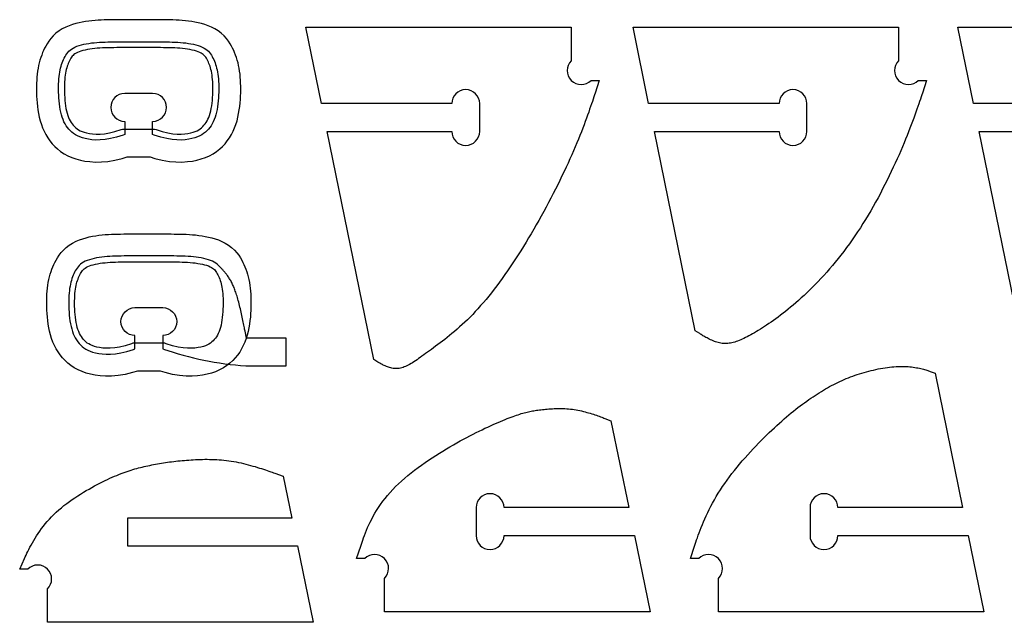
# Model space of a CAD drawing. Extents: x -514 to 537, y 96 to 817.
# Tile 4 of 9: x 34 to 246, y 100 to 230. Entities that reach past the tile are written whole.
import ezdxf

# ---------------------------------------------------------------- set-up
doc = ezdxf.new("R2010")
doc.units = 0
doc.layers.add('EXTERNAL_CUT', color=1, linetype='CONTINUOUS')
doc.layers.add('POCKET_CUT_1_1MM', color=3, linetype='CONTINUOUS')

msp = doc.modelspace()

# ---------------------------------------------------------------- linework, layer by layer
at = {"layer": 'EXTERNAL_CUT', "flags": 128}
for points in [[(110.6, 156.88), (100.55, 205.98), (127.39, 205.98, 1), (133.39, 205.98), (133.39, 211.98, 1), (127.39, 211.98), (99.32, 211.98), (95.96, 228.4), (153.11, 228.4), (153.11, 221.2, 1), (157.36, 216.95), (159.11, 216.95), (158.23, 214.24), (158.1, 213.84), (157.96, 213.4), (157.8, 212.93), (157.64, 212.43), (157.46, 211.9), (157.27, 211.34), (157.06, 210.76), (156.85, 210.14), (156.62, 209.5), (156.37, 208.83), (156.12, 208.14), (155.85, 207.42), (155.57, 206.68), (155.27, 205.92), (154.96, 205.14), (154.64, 204.34), (154.3, 203.52), (153.95, 202.68), (153.58, 201.83), (153.2, 200.95), (152.81, 200.07), (152.4, 199.17), (151.98, 198.26), (151.54, 197.33), (151.1, 196.4), (150.64, 195.46), (150.18, 194.51), (149.7, 193.56), (149.21, 192.6), (148.72, 191.64), (148.21, 190.67), (147.7, 189.71), (147.18, 188.75), (146.65, 187.78), (146.12, 186.83), (145.58, 185.87), (145.03, 184.92), (144.48, 183.98), (143.93, 183.05), (143.37, 182.13), (142.81, 181.21), (142.25, 180.31), (141.68, 179.42), (141.11, 178.54), (140.54, 177.68), (139.97, 176.82), (139.39, 175.98), (138.81, 175.16), (138.24, 174.35), (137.66, 173.56), (137.08, 172.78), (136.5, 172.02), (135.92, 171.27), (135.34, 170.55), (134.76, 169.84), (134.18, 169.16), (133.6, 168.49), (133.02, 167.84), (132.45, 167.22), (131.88, 166.61), (131.31, 166.03), (130.74, 165.47), (130.17, 164.92), (129.61, 164.4), (129.06, 163.9), (128.51, 163.41), (127.96, 162.94), (127.43, 162.49), (126.9, 162.05), (126.38, 161.63), (125.87, 161.23), (125.36, 160.84), (124.87, 160.46), (124.39, 160.1), (123.91, 159.75), (123.45, 159.41), (123.01, 159.09), (122.57, 158.77), (122.15, 158.47), (121.74, 158.17), (121.35, 157.89), (120.97, 157.61), (120.6, 157.35), (120.25, 157.1), (119.9, 156.86), (119.56, 156.63), (119.24, 156.42), (118.92, 156.22), (118.61, 156.03), (118.31, 155.85), (118.01, 155.69), (117.72, 155.55), (117.44, 155.42), (117.16, 155.3), (116.89, 155.2), (116.62, 155.12), (116.35, 155.05), (116.08, 155), (115.81, 154.97), (115.55, 154.95), (115.29, 154.96), (115.03, 154.97), (114.77, 155), (114.51, 155.05), (114.26, 155.1), (114.01, 155.17), (113.77, 155.24), (113.53, 155.32), (113.3, 155.41), (113.07, 155.51), (112.86, 155.6), (112.65, 155.7), (112.45, 155.8), (112.26, 155.9), (112.08, 156), (111.9, 156.1), (111.74, 156.19), (111.6, 156.28), (111.46, 156.36), (110.6, 156.88)], [(179.77, 163.08), (170.99, 205.98), (197.83, 205.98, 1), (203.83, 205.98), (203.83, 211.98, 1), (197.83, 211.98), (169.76, 211.98), (166.4, 228.4), (223.56, 228.4), (223.56, 221.2, 1), (227.8, 216.95), (229.56, 216.95), (228.68, 214.24), (228.55, 213.84), (228.4, 213.4), (228.25, 212.93), (228.08, 212.43), (227.9, 211.9), (227.71, 211.34), (227.51, 210.76), (227.29, 210.14), (227.06, 209.5), (226.82, 208.83), (226.56, 208.14), (226.29, 207.42), (226.01, 206.68), (225.72, 205.92), (225.41, 205.14), (225.08, 204.34), (224.75, 203.52), (224.39, 202.68), (224.03, 201.83), (223.65, 200.95), (223.25, 200.07), (222.84, 199.17), (222.42, 198.26), (221.99, 197.34), (221.54, 196.41), (221.08, 195.48), (220.61, 194.54), (220.12, 193.6), (219.63, 192.65), (219.13, 191.71), (218.61, 190.77), (218.09, 189.83), (217.55, 188.9), (217.01, 187.97), (216.46, 187.05), (215.89, 186.14), (215.33, 185.24), (214.75, 184.36), (214.17, 183.49), (213.58, 182.64), (212.98, 181.8), (212.38, 180.98), (211.77, 180.17), (211.16, 179.38), (210.55, 178.61), (209.94, 177.86), (209.32, 177.12), (208.7, 176.4), (208.08, 175.7), (207.46, 175.01), (206.84, 174.34), (206.23, 173.69), (205.61, 173.06), (205, 172.44), (204.4, 171.84), (203.79, 171.26), (203.2, 170.7), (202.61, 170.15), (202.02, 169.63), (201.45, 169.12), (200.88, 168.63), (200.31, 168.15), (199.76, 167.7), (199.21, 167.26), (198.68, 166.84), (198.15, 166.43), (197.63, 166.04), (197.12, 165.66), (196.61, 165.3), (196.12, 164.95), (195.64, 164.62), (195.16, 164.3), (194.7, 164), (194.24, 163.71), (193.8, 163.43), (193.36, 163.16), (192.94, 162.9), (192.52, 162.66), (192.12, 162.43), (191.73, 162.21), (191.35, 162), (190.97, 161.8), (190.61, 161.62), (190.26, 161.44), (189.91, 161.28), (189.57, 161.13), (189.24, 160.99), (188.92, 160.86), (188.6, 160.75), (188.29, 160.65), (187.98, 160.57), (187.67, 160.49), (187.37, 160.43), (187.08, 160.39), (186.78, 160.36), (186.49, 160.34), (186.2, 160.34), (185.91, 160.35), (185.62, 160.38), (185.33, 160.42), (185.04, 160.48), (184.75, 160.54), (184.46, 160.62), (184.18, 160.71), (183.9, 160.81), (183.62, 160.92), (183.35, 161.03), (183.08, 161.15), (182.82, 161.28), (182.57, 161.4), (182.33, 161.53), (182.09, 161.66), (181.86, 161.79), (181.65, 161.91), (181.44, 162.03), (181.25, 162.15), (181.07, 162.26), (180.9, 162.37), (180.75, 162.47), (179.77, 163.08)], [(56.98, 205.31), (56.64, 205.18), (55.22, 204.74), (53.94, 204.43), (52.78, 204.24), (51.73, 204.15), (50.79, 204.14), (49.94, 204.2), (49.18, 204.3), (48.5, 204.43), (47.88, 204.6), (47.33, 204.79), (46.83, 205.01), (46.39, 205.25), (45.98, 205.52), (45.62, 205.81), (45.28, 206.13), (44.96, 206.47), (44.67, 206.83), (44.39, 207.21), (44.14, 207.63), (43.91, 208.06), (43.71, 208.53), (43.52, 209.03), (43.36, 209.55), (43.22, 210.11), (43.1, 210.69), (43, 211.3), (42.92, 211.92), (42.85, 212.54), (42.8, 213.18), (42.77, 213.8), (42.74, 214.42), (42.73, 215.03), (42.74, 215.62), (42.75, 216.2), (42.78, 216.75), (42.81, 217.29), (42.86, 217.8), (42.93, 218.3), (43, 218.76), (43.09, 219.21), (43.18, 219.62), (43.29, 220.02), (43.41, 220.4), (43.54, 220.76), (43.68, 221.11), (43.82, 221.44), (43.98, 221.76), (44.14, 222.08), (44.32, 222.38), (44.51, 222.68), (44.73, 222.96), (44.97, 223.23), (45.24, 223.48), (45.55, 223.72), (45.89, 223.93), (46.28, 224.13), (46.71, 224.31), (47.17, 224.47), (47.66, 224.61), (48.18, 224.74), (48.71, 224.84), (49.27, 224.94), (49.83, 225.02), (50.4, 225.08), (50.97, 225.13), (51.56, 225.18), (52.15, 225.21), (52.75, 225.23), (53.36, 225.25), (53.98, 225.26), (54.62, 225.27), (55.26, 225.28), (55.91, 225.28), (56.58, 225.29), (57.25, 225.29), (57.93, 225.29), (58.61, 225.29), (59.29, 225.29), (59.98, 225.29), (60.66, 225.29), (61.35, 225.29), (62.03, 225.29), (62.71, 225.29), (63.38, 225.29), (64.04, 225.28), (64.7, 225.28), (65.34, 225.27), (65.97, 225.26), (66.59, 225.25), (67.2, 225.23), (67.81, 225.21), (68.4, 225.18), (68.98, 225.13), (69.56, 225.08), (70.13, 225.02), (70.69, 224.94), (71.24, 224.84), (71.78, 224.74), (72.29, 224.61), (72.79, 224.47), (73.25, 224.31), (73.67, 224.13), (74.06, 223.93), (74.41, 223.72), (74.71, 223.48), (74.99, 223.23), (75.23, 222.96), (75.44, 222.68), (75.64, 222.38), (75.81, 222.08), (75.98, 221.76), (76.13, 221.44), (76.28, 221.11), (76.42, 220.76), (76.55, 220.4), (76.66, 220.02), (76.77, 219.62), (76.87, 219.21), (76.96, 218.76), (77.03, 218.3), (77.09, 217.8), (77.14, 217.29), (77.18, 216.75), (77.21, 216.2), (77.22, 215.62), (77.22, 215.03), (77.21, 214.42), (77.19, 213.8), (77.15, 213.18), (77.1, 212.54), (77.04, 211.92), (76.96, 211.3), (76.86, 210.69), (76.74, 210.11), (76.59, 209.55), (76.43, 209.03), (76.25, 208.53), (76.04, 208.06), (75.81, 207.63), (75.56, 207.21), (75.29, 206.83), (75, 206.47), (74.68, 206.13), (74.34, 205.81), (73.97, 205.52), (73.57, 205.25), (73.12, 205.01), (72.63, 204.79), (72.08, 204.6), (71.46, 204.43), (70.78, 204.3), (70.01, 204.2), (69.17, 204.14), (68.22, 204.15), (67.18, 204.24), (66.02, 204.43), (64.73, 204.74), (63.32, 205.18), (62.98, 205.31), (62.98, 208.15, 1), (62.98, 214.15), (56.98, 214.15, 1), (56.98, 208.15), (56.98, 205.31)], [(248.33, 169.56), (240.87, 205.98), (267.72, 205.98, 1)], [(59.18, 159.22), (59.18, 162.06, -1), (59.18, 168.06), (65.18, 168.06, -1), (65.18, 162.06), (65.18, 159.21), (65.52, 159.08), (66.3, 158.84, 0.07245), (84.22, 155.51), (91.71, 155.51), (91.71, 161.5), (83.18, 161.5), (82.89, 162.97), (82.85, 163.2), (82.8, 163.45), (82.74, 163.72), (82.69, 164), (82.63, 164.31), (82.56, 164.62), (82.49, 164.95), (82.42, 165.29), (82.35, 165.64), (82.28, 165.99), (82.2, 166.35), (82.12, 166.71), (82.04, 167.08), (81.95, 167.45), (81.87, 167.81), (81.78, 168.17), (81.7, 168.53), (81.61, 168.89), (81.52, 169.23), (81.43, 169.57), (81.34, 169.89), (81.25, 170.21), (81.16, 170.51), (81.07, 170.8), (80.98, 171.09), (80.89, 171.36), (80.79, 171.63), (80.7, 171.89), (80.6, 172.14), (80.51, 172.38), (80.41, 172.61), (80.31, 172.84), (80.21, 173.06), (80.11, 173.27), (80.01, 173.48), (79.9, 173.68), (79.79, 173.88), (79.68, 174.07), (79.57, 174.25), (79.46, 174.43), (79.34, 174.61), (79.22, 174.78), (79.11, 174.95), (78.99, 175.11), (78.86, 175.27), (78.74, 175.42), (78.62, 175.57), (78.5, 175.71), (78.39, 175.85), (78.27, 175.98), (78.16, 176.11), (78.05, 176.23), (77.94, 176.35), (77.83, 176.46), (77.73, 176.56), (77.64, 176.66), (77.55, 176.75), (77.46, 176.83), (77.39, 176.91), (76.85, 177.44), (76.62, 177.62), (76.27, 177.83), (75.88, 178.03), (75.46, 178.21), (74.99, 178.37), (74.5, 178.51), (73.99, 178.64), (73.45, 178.75), (72.9, 178.84), (72.34, 178.92), (71.77, 178.98), (71.19, 179.04), (70.61, 179.08), (70.01, 179.11), (69.41, 179.14), (68.8, 179.15), (68.18, 179.17), (67.55, 179.18), (66.91, 179.18), (66.25, 179.19), (65.59, 179.19), (64.92, 179.2), (64.24, 179.2), (63.56, 179.2), (62.87, 179.2), (62.19, 179.2), (61.5, 179.2), (60.82, 179.2), (60.14, 179.2), (59.46, 179.2), (58.79, 179.2), (58.12, 179.19), (57.47, 179.19), (56.83, 179.18), (56.19, 179.17), (55.57, 179.16), (54.96, 179.14), (54.36, 179.12), (53.77, 179.09), (53.18, 179.04), (52.61, 178.99), (52.04, 178.93), (51.48, 178.85), (50.92, 178.75), (50.39, 178.65), (49.87, 178.52), (49.38, 178.38), (48.92, 178.22), (48.49, 178.04), (48.1, 177.84), (47.76, 177.63), (47.45, 177.39), (47.18, 177.14), (46.94, 176.87), (46.72, 176.59), (46.53, 176.29), (46.35, 175.99), (46.19, 175.67), (46.03, 175.35), (45.88, 175.02), (45.75, 174.67), (45.62, 174.31), (45.5, 173.93), (45.39, 173.54), (45.29, 173.12), (45.21, 172.68), (45.13, 172.21), (45.07, 171.72), (45.02, 171.2), (44.98, 170.67), (44.96, 170.11), (44.94, 169.53), (44.94, 168.94), (44.95, 168.34), (44.97, 167.72), (45.01, 167.09), (45.06, 166.46), (45.12, 165.83), (45.2, 165.21), (45.31, 164.61), (45.43, 164.02), (45.57, 163.47), (45.73, 162.94), (45.91, 162.44), (46.12, 161.98), (46.35, 161.54), (46.6, 161.13), (46.87, 160.74), (47.16, 160.38), (47.48, 160.04), (47.82, 159.72), (48.19, 159.43), (48.59, 159.16), (49.04, 158.92), (49.53, 158.7), (50.08, 158.51), (50.7, 158.34), (51.38, 158.21), (52.14, 158.11), (52.99, 158.05), (53.94, 158.06), (54.98, 158.15), (56.14, 158.34), (57.42, 158.65), (58.84, 159.09), (59.18, 159.22)], [(178.77, 114.05), (179.65, 116.76), (179.79, 117.16), (179.93, 117.59), (180.09, 118.06), (180.26, 118.55), (180.44, 119.07), (180.64, 119.61), (180.85, 120.18), (181.08, 120.76), (181.33, 121.37), (181.59, 121.99), (181.86, 122.63), (182.16, 123.29), (182.47, 123.96), (182.8, 124.63), (183.15, 125.32), (183.51, 126.02), (183.9, 126.72), (184.31, 127.42), (184.74, 128.13), (185.19, 128.83), (185.65, 129.54), (186.14, 130.24), (186.64, 130.95), (187.16, 131.64), (187.69, 132.34), (188.23, 133.03), (188.79, 133.72), (189.35, 134.39), (189.92, 135.06), (190.5, 135.73), (191.08, 136.38), (191.66, 137.02), (192.25, 137.65), (192.84, 138.27), (193.42, 138.88), (194, 139.48), (194.58, 140.06), (195.15, 140.62), (195.72, 141.17), (196.27, 141.7), (196.82, 142.21), (197.36, 142.71), (197.89, 143.2), (198.42, 143.66), (198.93, 144.12), (199.44, 144.56), (199.95, 144.98), (200.44, 145.39), (200.93, 145.79), (201.42, 146.18), (201.9, 146.55), (202.38, 146.92), (202.85, 147.27), (203.32, 147.61), (203.78, 147.94), (204.24, 148.27), (204.69, 148.58), (205.15, 148.89), (205.6, 149.18), (206.05, 149.47), (206.49, 149.75), (206.94, 150.03), (207.38, 150.3), (207.82, 150.56), (208.27, 150.81), (208.71, 151.06), (209.15, 151.3), (209.6, 151.53), (210.04, 151.75), (210.49, 151.97), (210.94, 152.19), (211.39, 152.39), (211.85, 152.59), (212.31, 152.78), (212.77, 152.97), (213.24, 153.15), (213.71, 153.33), (214.18, 153.5), (214.67, 153.66), (215.15, 153.82), (215.65, 153.97), (216.14, 154.12), (216.64, 154.26), (217.14, 154.39), (217.65, 154.52), (218.15, 154.64), (218.65, 154.75), (219.15, 154.86), (219.66, 154.95), (220.15, 155.04), (220.65, 155.12), (221.14, 155.19), (221.62, 155.26), (222.1, 155.31), (222.57, 155.35), (223.03, 155.39), (223.49, 155.41), (223.93, 155.43), (224.36, 155.43), (224.79, 155.42), (225.2, 155.41), (225.6, 155.38), (225.98, 155.35), (226.36, 155.31), (226.72, 155.26), (227.07, 155.2), (227.41, 155.14), (227.73, 155.08), (228.04, 155.01), (228.34, 154.95), (228.62, 154.87), (228.89, 154.8), (229.15, 154.73), (229.39, 154.66), (229.61, 154.59), (229.82, 154.52), (230.02, 154.46), (230.2, 154.39), (230.37, 154.34), (231.41, 153.98), (237.34, 125.02), (210.5, 125.02, 1), (204.5, 125.02), (204.5, 119.02, 1), (210.5, 119.02), (238.57, 119.02), (241.93, 102.6), (184.77, 102.6), (184.77, 109.8, 1), (180.53, 114.05), (178.77, 114.05)], [(161.64, 143.72), (165.47, 125.02), (138.63, 125.02, 1), (132.63, 125.02), (132.63, 119.02, 1), (138.63, 119.02), (166.7, 119.02), (170.06, 102.6), (112.9, 102.6), (112.9, 109.8, 1), (108.66, 114.05), (106.9, 114.05), (107.78, 116.76), (107.92, 117.16), (108.06, 117.59), (108.22, 118.05), (108.4, 118.54), (108.59, 119.05), (108.8, 119.59), (109.02, 120.15), (109.27, 120.72), (109.54, 121.31), (109.83, 121.92), (110.14, 122.53), (110.47, 123.16), (110.83, 123.8), (111.21, 124.44), (111.62, 125.08), (112.06, 125.73), (112.52, 126.38), (113.01, 127.02), (113.54, 127.66), (114.09, 128.29), (114.67, 128.92), (115.28, 129.54), (115.92, 130.15), (116.58, 130.75), (117.26, 131.35), (117.95, 131.93), (118.67, 132.51), (119.39, 133.08), (120.13, 133.63), (120.88, 134.18), (121.64, 134.71), (122.4, 135.24), (123.17, 135.75), (123.94, 136.25), (124.71, 136.73), (125.48, 137.21), (126.24, 137.67), (126.99, 138.11), (127.74, 138.55), (128.47, 138.96), (129.2, 139.37), (129.91, 139.76), (130.61, 140.13), (131.3, 140.49), (131.97, 140.84), (132.63, 141.17), (133.28, 141.49), (133.91, 141.8), (134.53, 142.09), (135.13, 142.37), (135.71, 142.64), (136.28, 142.9), (136.83, 143.14), (137.37, 143.37), (137.88, 143.59), (138.38, 143.79), (138.86, 143.99), (139.32, 144.17), (139.76, 144.34), (140.18, 144.5), (140.58, 144.65), (140.96, 144.79), (141.33, 144.92), (141.68, 145.03), (142.03, 145.14), (142.35, 145.25), (142.67, 145.34), (142.98, 145.43), (143.29, 145.51), (143.59, 145.58), (143.88, 145.65), (144.17, 145.72), (144.46, 145.77), (144.75, 145.83), (145.04, 145.88), (145.33, 145.93), (145.63, 145.97), (145.94, 146.02), (146.25, 146.06), (146.57, 146.1), (146.9, 146.14), (147.24, 146.17), (147.58, 146.21), (147.94, 146.24), (148.3, 146.27), (148.66, 146.29), (149.03, 146.32), (149.41, 146.33), (149.79, 146.35), (150.17, 146.35), (150.56, 146.36), (150.95, 146.35), (151.34, 146.34), (151.74, 146.33), (152.14, 146.3), (152.54, 146.27), (152.94, 146.23), (153.34, 146.19), (153.74, 146.13), (154.14, 146.07), (154.53, 145.99), (154.93, 145.91), (155.32, 145.83), (155.71, 145.73), (156.09, 145.64), (156.46, 145.53), (156.83, 145.43), (157.19, 145.32), (157.54, 145.21), (157.88, 145.11), (158.21, 145), (158.53, 144.89), (158.83, 144.78), (159.12, 144.68), (159.4, 144.58), (159.66, 144.48), (159.9, 144.39), (160.12, 144.3), (160.33, 144.22), (161.64, 143.72)], [(91.1, 131.77), (92.94, 122.77), (57.58, 122.77), (57.58, 116.77), (94.17, 116.77), (97.53, 100.35), (40.38, 100.35), (40.38, 107.55, 0.414214), (40.38, 111.79, 0.414214), (36.13, 111.79), (34.38, 111.79), (35.43, 114.09), (35.58, 114.43), (35.76, 114.8), (35.94, 115.19), (36.14, 115.6), (36.36, 116.03), (36.59, 116.48), (36.84, 116.95), (37.11, 117.43), (37.39, 117.92), (37.69, 118.42), (38.01, 118.94), (38.35, 119.45), (38.7, 119.97), (39.08, 120.5), (39.47, 121.02), (39.89, 121.54), (40.32, 122.06), (40.77, 122.57), (41.25, 123.07), (41.75, 123.57), (42.26, 124.06), (42.8, 124.53), (43.35, 125), (43.91, 125.45), (44.49, 125.89), (45.08, 126.33), (45.67, 126.75), (46.27, 127.16), (46.88, 127.56), (47.49, 127.94), (48.09, 128.32), (48.7, 128.68), (49.31, 129.02), (49.91, 129.36), (50.5, 129.68), (51.08, 129.99), (51.66, 130.29), (52.22, 130.57), (52.77, 130.84), (53.3, 131.09), (53.81, 131.33), (54.31, 131.55), (54.8, 131.77), (55.28, 131.97), (55.74, 132.16), (56.19, 132.34), (56.64, 132.51), (57.07, 132.67), (57.5, 132.82), (57.92, 132.96), (58.34, 133.09), (58.75, 133.22), (59.15, 133.34), (59.56, 133.45), (59.96, 133.56), (60.36, 133.66), (60.76, 133.76), (61.16, 133.86), (61.56, 133.95), (61.97, 134.04), (62.37, 134.12), (62.79, 134.21), (63.2, 134.29), (63.62, 134.37), (64.04, 134.44), (64.46, 134.52), (64.89, 134.59), (65.32, 134.66), (65.75, 134.72), (66.19, 134.79), (66.63, 134.85), (67.08, 134.91), (67.53, 134.96), (67.98, 135.01), (68.44, 135.06), (68.9, 135.11), (69.36, 135.15), (69.83, 135.2), (70.3, 135.24), (70.78, 135.27), (71.26, 135.3), (71.75, 135.33), (72.24, 135.36), (72.73, 135.38), (73.23, 135.4), (73.73, 135.41), (74.23, 135.42), (74.74, 135.42), (75.24, 135.41), (75.75, 135.4), (76.27, 135.38), (76.78, 135.36), (77.3, 135.32), (77.82, 135.28), (78.34, 135.23), (78.87, 135.18), (79.39, 135.11), (79.92, 135.03), (80.44, 134.95), (80.97, 134.85), (81.5, 134.74), (82.02, 134.63), (82.54, 134.51), (83.06, 134.38), (83.57, 134.25), (84.07, 134.12), (84.57, 133.98), (85.05, 133.84), (85.53, 133.69), (85.99, 133.55), (86.43, 133.41), (86.86, 133.27), (87.27, 133.13), (87.67, 132.99), (88.04, 132.87), (88.4, 132.74), (88.73, 132.62), (89.03, 132.51), (89.31, 132.41), (91.1, 131.77)]]:
    msp.add_lwpolyline(points, format="xyb", dxfattribs=at)
msp.add_lwpolyline([(267.72, 211.98), (239.65, 211.98), (236.28, 228.4), (293.44, 228.4)], dxfattribs=at)
at = {"layer": 'POCKET_CUT_1_1MM', "flags": 128}
for points in [[(62.45, 200.49), (63.48, 200.17), (65.08, 199.79), (66.59, 199.54), (67.99, 199.42), (69.29, 199.4), (70.48, 199.48), (71.55, 199.62), (72.53, 199.82), (73.46, 200.06), (74.36, 200.38), (75.22, 200.75), (76.02, 201.19), (76.77, 201.69), (77.43, 202.22), (78.03, 202.77), (78.57, 203.35), (79.07, 203.96), (79.53, 204.62), (79.94, 205.3), (80.31, 206.01), (80.64, 206.75), (80.92, 207.5), (81.16, 208.27), (81.35, 209.05), (81.51, 209.83), (81.64, 210.6), (81.74, 211.36), (81.82, 212.11), (81.88, 212.86), (81.92, 213.59), (81.95, 214.3), (81.96, 215), (81.96, 215.69), (81.94, 216.37), (81.91, 217.03), (81.86, 217.69), (81.8, 218.33), (81.72, 218.96), (81.62, 219.58), (81.5, 220.19), (81.37, 220.78), (81.21, 221.35), (81.04, 221.9), (80.85, 222.43), (80.65, 222.94), (80.44, 223.42), (80.21, 223.89), (79.96, 224.36), (79.67, 224.87), (79.31, 225.42), (78.88, 225.99), (78.37, 226.55), (77.78, 227.1), (77.12, 227.61), (76.4, 228.06), (75.66, 228.43), (74.94, 228.74), (74.22, 228.98), (73.51, 229.19), (72.81, 229.36), (72.11, 229.5), (71.41, 229.62), (70.72, 229.72), (70.04, 229.79), (69.36, 229.86), (68.69, 229.9), (68.03, 229.94), (67.37, 229.97), (66.71, 229.99), (66.06, 230), (65.4, 230.01), (64.74, 230.02), (64.07, 230.02), (63.4, 230.03), (62.72, 230.03), (62.04, 230.03), (61.35, 230.03), (60.66, 230.03), (59.98, 230.03), (59.29, 230.03), (58.6, 230.03), (57.92, 230.03), (57.23, 230.03), (56.56, 230.03), (55.88, 230.02), (55.21, 230.02), (54.56, 230.01), (53.9, 230), (53.25, 229.99), (52.59, 229.97), (51.93, 229.94), (51.26, 229.9), (50.59, 229.86), (49.91, 229.79), (49.23, 229.72), (48.54, 229.62), (47.85, 229.5), (47.15, 229.36), (46.44, 229.19), (45.74, 228.98), (45.02, 228.74), (44.29, 228.43), (43.55, 228.06), (42.84, 227.61), (42.18, 227.1), (41.59, 226.55), (41.08, 225.99), (40.65, 225.42), (40.29, 224.87), (39.99, 224.36), (39.74, 223.89), (39.52, 223.42), (39.31, 222.94), (39.11, 222.43), (38.92, 221.9), (38.74, 221.35), (38.59, 220.78), (38.45, 220.19), (38.33, 219.58), (38.24, 218.96), (38.16, 218.33), (38.09, 217.69), (38.05, 217.03), (38.02, 216.37), (38, 215.69), (38, 215), (38.01, 214.3), (38.03, 213.59), (38.08, 212.86), (38.13, 212.11), (38.21, 211.36), (38.31, 210.6), (38.44, 209.83), (38.6, 209.05), (38.8, 208.27), (39.04, 207.5), (39.32, 206.75), (39.64, 206.01), (40.01, 205.3), (40.43, 204.62), (40.89, 203.96), (41.39, 203.35), (41.93, 202.77), (42.52, 202.22), (43.19, 201.69), (43.93, 201.19), (44.74, 200.75), (45.6, 200.38), (46.49, 200.06), (47.43, 199.82), (48.41, 199.62), (49.47, 199.48), (50.66, 199.4), (51.96, 199.42), (53.37, 199.54), (54.87, 199.79), (56.47, 200.17), (57.51, 200.49), (62.45, 200.49)], [(63.43, 206.49), (63.73, 206.37), (65.07, 205.96), (66.26, 205.67), (67.33, 205.5), (68.28, 205.42), (69.13, 205.41), (69.89, 205.46), (70.57, 205.55), (71.18, 205.67), (71.71, 205.81), (72.16, 205.97), (72.56, 206.14), (72.91, 206.33), (73.23, 206.54), (73.52, 206.77), (73.79, 207.02), (74.04, 207.3), (74.28, 207.59), (74.51, 207.91), (74.71, 208.25), (74.9, 208.61), (75.08, 209.01), (75.24, 209.43), (75.38, 209.89), (75.5, 210.39), (75.61, 210.93), (75.71, 211.49), (75.78, 212.07), (75.85, 212.66), (75.89, 213.26), (75.93, 213.86), (75.95, 214.46), (75.96, 215.04), (75.96, 215.61), (75.94, 216.15), (75.92, 216.68), (75.88, 217.18), (75.84, 217.66), (75.78, 218.12), (75.71, 218.54), (75.63, 218.94), (75.55, 219.32), (75.45, 219.67), (75.35, 220), (75.24, 220.31), (75.11, 220.62), (74.99, 220.91), (74.85, 221.2), (74.71, 221.47), (74.56, 221.72), (74.41, 221.95), (74.25, 222.15), (74.08, 222.34), (73.9, 222.51), (73.69, 222.68), (73.44, 222.83), (73.14, 222.98), (72.8, 223.13), (72.4, 223.26), (71.97, 223.39), (71.5, 223.5), (71.01, 223.6), (70.5, 223.69), (69.97, 223.76), (69.43, 223.83), (68.88, 223.88), (68.32, 223.92), (67.75, 223.95), (67.16, 223.97), (66.56, 223.99), (65.95, 224), (65.32, 224.01), (64.68, 224.02), (64.03, 224.02), (63.37, 224.03), (62.7, 224.03), (62.03, 224.03), (61.35, 224.03), (60.66, 224.03), (59.98, 224.03), (59.29, 224.03), (58.61, 224.03), (57.93, 224.03), (57.25, 224.03), (56.58, 224.03), (55.92, 224.02), (55.27, 224.02), (54.63, 224.01), (54.01, 224), (53.39, 223.99), (52.8, 223.97), (52.21, 223.95), (51.64, 223.92), (51.08, 223.88), (50.53, 223.83), (49.99, 223.76), (49.46, 223.69), (48.95, 223.6), (48.45, 223.5), (47.99, 223.39), (47.55, 223.26), (47.16, 223.13), (46.81, 222.98), (46.52, 222.83), (46.27, 222.68), (46.06, 222.51), (45.87, 222.34), (45.7, 222.15), (45.54, 221.95), (45.39, 221.72), (45.25, 221.47), (45.11, 221.2), (44.97, 220.91), (44.84, 220.62), (44.72, 220.31), (44.61, 220), (44.5, 219.67), (44.41, 219.32), (44.32, 218.94), (44.24, 218.54), (44.18, 218.12), (44.12, 217.66), (44.07, 217.18), (44.04, 216.68), (44.01, 216.15), (44, 215.61), (44, 215.04), (44.01, 214.46), (44.03, 213.86), (44.06, 213.26), (44.11, 212.66), (44.17, 212.07), (44.25, 211.49), (44.34, 210.93), (44.45, 210.39), (44.58, 209.89), (44.72, 209.43), (44.88, 209.01), (45.05, 208.61), (45.24, 208.25), (45.45, 207.91), (45.67, 207.59), (45.91, 207.3), (46.17, 207.02), (46.44, 206.77), (46.73, 206.54), (47.04, 206.33), (47.39, 206.14), (47.79, 205.97), (48.25, 205.81), (48.78, 205.67), (49.39, 205.55), (50.07, 205.46), (50.82, 205.41), (51.67, 205.42), (52.62, 205.5), (53.69, 205.67), (54.89, 205.96), (56.22, 206.37), (56.53, 206.49), (63.43, 206.49)], [(59.71, 154.4), (58.68, 154.08), (57.07, 153.69), (55.57, 153.45), (54.16, 153.33), (52.86, 153.31), (51.68, 153.39), (50.61, 153.53), (49.63, 153.73), (48.7, 153.98), (47.8, 154.29), (46.94, 154.66), (46.13, 155.11), (45.39, 155.6), (44.72, 156.13), (44.13, 156.69), (43.59, 157.26), (43.09, 157.88), (42.63, 158.53), (42.22, 159.21), (41.85, 159.92), (41.52, 160.66), (41.24, 161.41), (41, 162.19), (40.81, 162.97), (40.65, 163.74), (40.52, 164.51), (40.42, 165.27), (40.34, 166.03), (40.28, 166.77), (40.24, 167.5), (40.21, 168.21), (40.2, 168.91), (40.21, 169.6), (40.22, 170.28), (40.25, 170.94), (40.3, 171.6), (40.36, 172.24), (40.44, 172.87), (40.54, 173.5), (40.66, 174.11), (40.8, 174.7), (40.95, 175.27), (41.13, 175.82), (41.31, 176.35), (41.52, 176.85), (41.73, 177.33), (41.95, 177.8), (42.2, 178.27), (42.5, 178.79), (42.86, 179.33), (43.29, 179.9), (43.8, 180.46), (44.39, 181.01), (45.05, 181.52), (45.77, 181.97), (46.5, 182.34), (47.23, 182.65), (47.95, 182.89), (48.66, 183.1), (49.36, 183.27), (50.06, 183.41), (50.75, 183.53), (51.44, 183.63), (52.13, 183.7), (52.8, 183.77), (53.47, 183.81), (54.14, 183.85), (54.8, 183.88), (55.46, 183.89), (56.11, 183.91), (56.77, 183.92), (57.43, 183.92), (58.09, 183.93), (58.77, 183.93), (59.45, 183.93), (60.13, 183.94), (60.81, 183.94), (61.5, 183.94), (62.19, 183.94), (62.88, 183.94), (63.56, 183.94), (64.25, 183.93), (64.93, 183.93), (65.61, 183.93), (66.29, 183.93), (66.95, 183.92), (67.61, 183.91), (68.27, 183.9), (68.92, 183.89), (69.58, 183.87), (70.24, 183.84), (70.91, 183.81), (71.58, 183.76), (72.25, 183.7), (72.94, 183.62), (73.63, 183.52), (74.32, 183.4), (75.02, 183.26), (75.72, 183.09), (76.43, 182.89), (77.15, 182.64), (77.87, 182.33), (78.61, 181.96), (79.33, 181.51), (79.99, 181), (80.58, 180.45), (81.09, 179.88), (81.52, 179.32), (81.88, 178.77), (82.17, 178.26), (82.42, 177.78), (82.65, 177.32), (82.86, 176.84), (83.06, 176.33), (83.25, 175.8), (83.42, 175.25), (83.58, 174.68), (83.71, 174.09), (83.83, 173.48), (83.93, 172.86), (84.01, 172.23), (84.07, 171.58), (84.12, 170.93), (84.15, 170.26), (84.16, 169.59), (84.16, 168.9), (84.15, 168.2), (84.13, 167.49), (84.09, 166.76), (84.03, 166.01), (83.95, 165.26), (83.85, 164.49), (83.72, 163.73), (83.56, 162.95), (83.36, 162.17), (83.12, 161.4), (82.84, 160.64), (82.51, 159.91), (82.14, 159.2), (81.73, 158.51), (81.27, 157.86), (80.77, 157.25), (80.23, 156.67), (79.64, 156.12), (78.97, 155.59), (78.23, 155.1), (77.42, 154.65), (76.56, 154.28), (75.66, 153.97), (74.73, 153.72), (73.75, 153.53), (72.68, 153.38), (71.5, 153.31), (70.19, 153.32), (68.79, 153.44), (67.28, 153.69), (65.68, 154.07), (64.65, 154.39), (59.71, 154.4)], [(65.63, 160.39), (58.73, 160.4), (58.43, 160.28), (57.09, 159.87), (55.89, 159.58), (54.83, 159.41), (53.87, 159.32), (53.03, 159.32), (52.27, 159.37), (51.59, 159.46), (50.98, 159.58), (50.45, 159.72), (49.99, 159.88), (49.6, 160.05), (49.24, 160.24), (48.93, 160.45), (48.64, 160.68), (48.37, 160.93), (48.12, 161.21), (47.88, 161.5), (47.65, 161.82), (47.45, 162.16), (47.26, 162.52), (47.08, 162.92), (46.92, 163.34), (46.78, 163.81), (46.66, 164.3), (46.55, 164.84), (46.45, 165.4), (46.38, 165.98), (46.32, 166.57), (46.27, 167.17), (46.23, 167.77), (46.21, 168.37), (46.2, 168.95), (46.21, 169.52), (46.22, 170.06), (46.24, 170.59), (46.28, 171.1), (46.33, 171.58), (46.38, 172.03), (46.45, 172.46), (46.53, 172.85), (46.62, 173.23), (46.71, 173.58), (46.81, 173.91), (46.93, 174.22), (47.05, 174.53), (47.18, 174.82), (47.32, 175.11), (47.46, 175.38), (47.6, 175.63), (47.75, 175.86), (47.91, 176.06), (48.08, 176.25), (48.27, 176.42), (48.48, 176.59), (48.73, 176.74), (49.02, 176.89), (49.37, 177.04), (49.76, 177.17), (50.2, 177.3), (50.66, 177.41), (51.15, 177.51), (51.67, 177.6), (52.2, 177.67), (52.74, 177.73), (53.29, 177.78), (53.85, 177.82), (54.42, 177.86), (55, 177.88), (55.6, 177.9), (56.21, 177.91), (56.84, 177.92), (57.48, 177.92), (58.13, 177.93), (58.79, 177.93), (59.46, 177.93), (60.14, 177.94), (60.82, 177.94), (61.5, 177.94), (62.19, 177.94), (62.87, 177.94), (63.56, 177.94), (64.24, 177.93), (64.91, 177.93), (65.58, 177.93), (66.24, 177.93), (66.89, 177.92), (67.53, 177.91), (68.16, 177.9), (68.77, 177.89), (69.37, 177.87), (69.95, 177.85), (70.53, 177.82), (71.09, 177.78), (71.64, 177.73), (72.18, 177.67), (72.71, 177.59), (73.22, 177.51), (73.71, 177.4), (74.18, 177.29), (74.61, 177.17), (75.01, 177.03), (75.35, 176.88), (75.65, 176.73), (75.89, 176.58), (76.11, 176.42), (76.29, 176.24), (76.46, 176.05), (76.62, 175.85), (76.77, 175.62), (76.91, 175.37), (77.06, 175.1), (77.19, 174.81), (77.32, 174.52), (77.44, 174.21), (77.56, 173.9), (77.66, 173.57), (77.76, 173.22), (77.84, 172.84), (77.92, 172.45), (77.99, 172.02), (78.04, 171.57), (78.09, 171.09), (78.13, 170.58), (78.15, 170.05), (78.16, 169.51), (78.16, 168.94), (78.15, 168.36), (78.13, 167.76), (78.1, 167.16), (78.05, 166.56), (77.99, 165.97), (77.91, 165.39), (77.82, 164.83), (77.71, 164.29), (77.58, 163.8), (77.44, 163.33), (77.28, 162.91), (77.11, 162.51), (76.92, 162.15), (76.71, 161.81), (76.49, 161.49), (76.25, 161.2), (75.99, 160.93), (75.72, 160.67), (75.43, 160.44), (75.12, 160.23), (74.77, 160.04), (74.37, 159.87), (73.91, 159.71), (73.38, 159.57), (72.77, 159.45), (72.09, 159.36), (71.33, 159.31), (70.49, 159.32), (69.54, 159.4), (68.47, 159.58), (67.27, 159.86), (65.93, 160.28), (65.63, 160.39)]]:
    msp.add_lwpolyline(points, dxfattribs=at)

doc.saveas('drawing.dxf')
